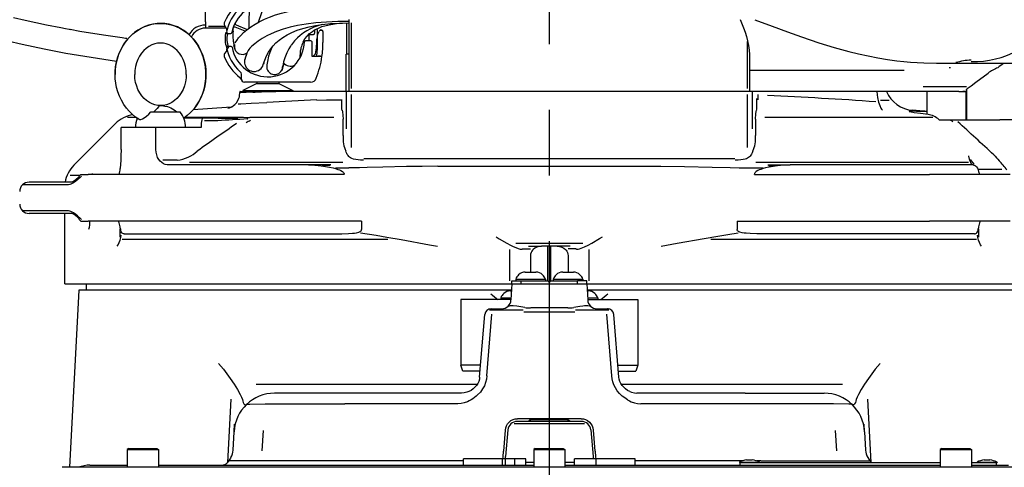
# Model space of a CAD drawing. Header units: millimetres. Extents: x -289 to 305, y -210 to 210.
# Tile 6 of 79: x -236 to -213, y -73 to -63. Entities that reach past the tile are written whole.
import ezdxf

# ---------------------------------------------------------------- set-up
doc = ezdxf.new("R2010")
doc.units = ezdxf.units.MM
doc.linetypes.add('CENTER', pattern=[12, 7.5, -1.5, 1.5, -1.5])
doc.styles.get("Standard").update_dxf_attribs({"font": 'ROMANS', "bigfont": 'EXTFONT'})
doc.dimstyles.new('ISO-25', dxfattribs={"dimtxt": 2.5, "dimasz": 2.5, "dimexe": 1.25, "dimexo": 0.625, "dimtad": 1, "dimtxsty": 'Standard', "dimcen": 2.5, "dimadec": 0, "dimazin": 0, "dimtfac": 1, "dimtmove": 0, "dimatfit": 3, "dimfxl": 1, "dimarcsym": 0})

# ---------------------------------------------------------------- blocks, each defined once
blk = doc.blocks.new('DTL0021')
at = {"color": 7, "linetype": 'Continuous'}
for p, q in [((-110, 318.769684), (-110, 329.769684)), ((-110, 318.769684), (-110, 316.769684)), ((-64.75, 308.5), (-64.75, 318.447174)), ((-64, 296.5), (-64, 319.5)), ((-63.231323, 297.5), (-63.231323, 318.5)), ((-103.24707, 316.769684), (-110, 316.769684)), ((-103.655883, 317.320099), (-109, 317.320099)), ((-103.327392, 316.891968), (-103.811401, 317.522827)), ((-103.334472, 315.100006), (-101.857544, 315.100006)), ((-97.298706, 315.76532), (-100.503784, 317.092895)), ((-100.167846, 317.819672), (-96.5979, 316.340973)), ((-75.099975, 316.184418), (-75.099975, 315.200012)), ((-74.47351, 316.52536), (-74.300049, 316.200012)), ((-74.300049, 316.200012), (-74.300049, 313.700012)), ((-74.099975, 314.644501), (-73.607788, 315.700012)), ((-73.509277, 315.911316), (-73.607788, 315.700012)), ((-73.159668, 316.088898), (-72.796386, 316.088898)), ((-73.056152, 316.200012), (-72.900024, 316.200012)), ((-72.400024, 315.700012), (-72.400024, 312.200012)), ((-100.43164, 312.098724), (-99.751953, 313.16626)), ((-76.300049, 312.700012), (-78.010376, 312.700012)), ((-77.05188, 314.700012), (-75.599975, 314.700012)), ((-75.800049, 307.700012), (-75.800049, 312.200012)), ((-74.099975, 312.199951), (-74.337524, 312.199951)), ((-74.099975, 314.644501), (-74.300049, 314.215607)), ((-74.099975, 312.199951), (-74.099975, 314.644501)), ((63.231324, 312.539459), (63.231324, 297.5)), ((-103.824951, 308.651428), (-103.296753, 309.352264)), ((-101.777466, 310.899994), (-103.249878, 310.899994)), ((-100.696899, 310.701202), (-100.703857, 310.688019)), ((-88.872192, 310.466827), (-88.933227, 310.200745)), ((-79.681274, 308.999634), (-79.706787, 308.085968)), ((-97.360351, 306.781738), (-97.306884, 306.971039)), ((-72.721069, 307.700012), (-75.800049, 307.700012)), ((-74.752441, 308.509125), (-75.62622, 307.700012)), ((-73.917602, 307.881805), (-73.200317, 307.881805)), ((-65, 296.5), (-65, 308.5)), ((-64, 308.5), (-65, 308.5)), ((64, 308.304291), (64, 296.5)), ((134.898926, 305.5), (127.454163, 305.5)), ((144.127747, 305.5), (134.898926, 305.5)), ((169.349549, 305.5), (144.127747, 305.5)), ((113.494507, 303.201202), (64.023926, 303.201202)), ((128.313904, 304.114014), (127.895935, 304.097534)), ((-98.5, 300.5), (-98.5, 302.078277)), ((-76.394409, 299.5), (-97.5, 299.5)), ((-93.5, 299.5), (-93.5, 299.04361)), ((-86.5, 299.5), (-86.5, 299.04361)), ((-98.986816, 296.238678), (-94.80249, 296.389465)), ((-98.908935, 296.5), (-98.951904, 296.5)), ((-98.908935, 296.5), (-94.757812, 296.5)), ((-93.5, 299.04361), (-98, 296.799988)), ((-98, 296.799988), (-82.97937, 296.799988)), ((-98, 296.799988), (-98, 296.5)), ((-94.757812, 296.5), (-90.47229, 296.5)), ((-93.5, 299.04361), (-86.928466, 299.04361)), ((-90.47229, 296.5), (-87.495117, 296.5)), ((-89.490844, 296.475433), (-89.971801, 296.449188)), ((-74.44104, 296.5), (-87.495117, 296.5)), ((-86.928466, 299.04361), (-86.5, 299.04361)), ((-86.5, 299.04361), (-82, 296.799988)), ((-82.97937, 296.799988), (-82, 296.799988)), ((-82, 296.799988), (-82, 296.5)), ((-65.07666, 296.5), (-74.44104, 296.5)), ((-65.07666, 296.5), (-65, 296.5)), ((-65, 296.5), (-65, 284.57193)), ((65, 296.5), (-65, 296.5)), ((65, 284.57193), (65, 296.5)), ((112.361084, 296.5), (65, 296.5)), ((130.990479, 296.5), (112.361084, 296.5)), ((133.441712, 297.985443), (119.621399, 297.985443)), ((120.693421, 296.5), (120.693421, 289.184723)), ((133.189331, 296.516022), (133.189331, 287.5)), ((133.421387, 297.044342), (133.421387, 287.5)), ((-66.419311, 293.956085), (-66.419311, 290.702362)), ((-63.37854, 295.5), (-63.37854, 278.621063)), ((63.37854, 278.621063), (63.37854, 295.5)), ((66.419373, 290.702392), (66.419373, 294.222229)), ((66.8349, 293.833527), (66.825013, 295.5)), ((105.93573, 293.702759), (108.695801, 293.702759)), ((-127.450561, 290), (-118.110717, 290)), ((-118.110717, 290), (-118.05896, 289.934692)), ((-134.941162, 288.274933), (-132.207519, 288.274933)), ((-111.013794, 288), (-116.90039, 288)), ((-98.919799, 288.1474), (-116.68396, 288.1474)), ((-105.943359, 288), (-111.014038, 288)), ((-106.056274, 287.156677), (-110.242675, 287.156677)), ((-105.943359, 288), (-99.626953, 288)), ((-96.559082, 287.736267), (-96.392944, 287.747162)), ((-95.830322, 288.274933), (-68.947754, 288.274933)), ((-65.955078, 282.430267), (-65.936279, 287.643982)), ((65.93628, 287.643982), (65.955017, 282.430267)), ((68.942932, 288.274933), (122.681092, 288.274933)), ((124.703675, 287.5), (126.884888, 287.5)), ((126.884888, 287.5), (129.723084, 287.5)), ((129.723084, 287.5), (134.230713, 287.5)), ((134.230713, 287.5), (144.106018, 287.5)), ((148.63916, 287.5), (144.106018, 287.5)), ((-138.759765, 286.240234), (-152.071045, 272.928924)), ((-125.837768, 285), (-136.97644, 285)), ((-136.97644, 277.995544), (-136.97644, 285)), ((-125.837768, 278), (-125.837768, 285)), ((-111.388061, 285), (-125.837768, 285)), ((-118.97705, 274.499817), (-123.66455, 274.499817)), ((59.322083, 274.928924), (-59.322143, 274.928924)), ((134.614197, 274.723389), (135.727722, 273.240906)), ((-77.038208, 273), (-121.694702, 273)), ((-66.0802, 273.807403), (-115.08789, 273.807403)), ((-69.836548, 273), (-77.038208, 273)), ((-70.074341, 272.870666), (-72.630371, 272.870666)), ((-35.67395, 272.598816), (35.673951, 272.598816)), ((134.085694, 273.807403), (66.081971, 273.807403)), ((69.836548, 273), (77.038208, 273)), ((70.07428, 272.870666), (72.630371, 272.870666)), ((135.603089, 273), (77.038208, 273)), ((135.430481, 273.129974), (135.509034, 273)), ((136.66211, 272.449249), (136.631409, 272.450684)), ((137.078797, 271.714142), (144.765381, 271.714142)), ((-153.284912, 269.703827), (-150.071777, 269.703827)), ((-149.886718, 270), (-149.575439, 270)), ((-149.575439, 270), (-147.447387, 270)), ((-127.279174, 270), (-147.447387, 270)), ((-121.562988, 270), (-127.279174, 270)), ((-65.582763, 270), (-121.562988, 270)), ((-65.582763, 270), (-65.582763, 270.045288)), ((65.582764, 270), (65.582764, 270.045288)), ((65.582764, 270), (121.562989, 270)), ((127.279236, 270), (121.562989, 270)), ((147.447388, 270), (127.279236, 270)), ((137.364319, 270.667755), (137.401062, 270.667755)), ((-154.582763, 266.656677), (-168.480591, 266.656677)), ((-166.271606, 267.5), (-166.392822, 267.5)), ((-152.720459, 267.5), (-166.271606, 267.5)), ((-154.582763, 258.343323), (-168.480591, 258.343323)), ((-166.271606, 257.5), (-166.392822, 257.5)), ((-152.720459, 257.5), (-166.271606, 257.5)), ((-155, 235), (-155, 257.5)), ((-149.886718, 255), (-149.575439, 255)), ((-149.575439, 255), (-147.447387, 255)), ((-127.279174, 255), (-147.447387, 255)), ((-137.32727, 252.5), (-137.32727, 249.944931)), ((-121.562988, 255), (-127.279174, 255)), ((-60.072509, 255), (-121.562988, 255)), ((-60.072509, 255), (-60.072509, 252.335342)), ((60.07251, 255), (121.562989, 255)), ((60.07251, 255), (60.07251, 252.335312)), ((127.279236, 255), (121.562989, 255)), ((147.447388, 255), (127.279236, 255)), ((137.327271, 249.944931), (137.327271, 252.5)), ((-51.604614, 249.213715), (-136.58435, 249.213715)), ((-135.978271, 251), (-66.342285, 251)), ((136.584351, 249.213715), (51.604554, 249.213715)), ((135.978272, 251), (66.342347, 251)), ((-12.638183, 236), (-12.638183, 246.015152)), ((10.716797, 247.914032), (-10.716797, 247.914032)), ((-8.483032, 246.156677), (-6.017456, 246.156677)), ((-6.615234, 247), (-2.50476, 247)), ((-0.5, 247), (-2.50476, 247)), ((0.5, 247), (-0.5, 247)), ((-0.5, 236.00003), (-0.5, 247)), ((2.504761, 247), (0.5, 247)), ((0.5, 236.00003), (0.5, 247)), ((6.615235, 247), (2.504761, 247)), ((8.482972, 246.156677), (6.017456, 246.156677)), ((12.638184, 246.015152), (12.638184, 236)), ((-6.021362, 244), (-6.021362, 238.75003)), ((6.021363, 244), (6.021363, 238.75003)), ((-10.75, 236.5), (-1.831482, 236.5)), ((-10.75, 236.5), (-10.75, 236)), ((-7.723755, 238.75), (-7.732055, 238.75)), ((-7.723755, 238.75), (-6.874267, 238.75)), ((-6.874267, 238.75), (-6.865966, 238.749985)), ((-6.865966, 238.75), (-6.874267, 238.75)), ((-6.865966, 238.75), (-6.849487, 238.75)), ((-6.849487, 238.75), (-5.150512, 238.75)), ((-5.150512, 238.75), (-5.133972, 238.749985)), ((-5.133972, 238.75), (-5.125671, 238.75)), ((-5.125671, 238.75), (-5.133972, 238.749985)), ((-5.125671, 238.75), (-4.487182, 238.75)), ((-4.487182, 238.75), (-4.276245, 238.75)), ((-4.276245, 238.75), (-4.267944, 238.75)), ((-1.831482, 236.5), (-1.25, 236.5)), ((-1.25, 236.5), (-1.25, 236)), ((1.25, 236.5), (10.168518, 236.5)), ((1.25, 236.5), (1.25, 236)), ((4.276245, 238.75), (4.267945, 238.75)), ((4.276245, 238.75), (5.125672, 238.75)), ((5.125672, 238.75), (5.133972, 238.749985)), ((5.133972, 238.75), (5.125672, 238.75)), ((5.133972, 238.75), (5.150513, 238.75)), ((5.150513, 238.75), (6.849488, 238.75)), ((6.849488, 238.75), (6.866028, 238.749985)), ((6.866028, 238.75), (6.874329, 238.75)), ((6.874329, 238.75), (6.866028, 238.749985)), ((6.874329, 238.75), (7.512818, 238.75)), ((7.512818, 238.75), (7.723755, 238.75)), ((7.723755, 238.75), (7.732056, 238.75)), ((10.168518, 236.5), (10.75, 236.5)), ((10.75, 236.5), (10.75, 236)), ((-155, 235), (-16.982788, 235)), ((-148, 233), (-148, 235)), ((-16.982788, 235), (-12, 235)), ((-12, 235), (-12.270263, 229.842987)), ((-12, 235), (-12, 236)), ((-12, 236), (-9, 236)), ((-12, 235), (12, 235)), ((-9, 236), (-0.400024, 236)), ((-9, 235), (-9, 236)), ((-0.400024, 236), (-0.400024, 235.699997)), ((-0.400024, 235.699997), (0.400025, 235.699997)), ((0.400025, 236), (0.400025, 235.699997)), ((0.400025, 236), (9, 236)), ((12, 236), (9, 236)), ((9, 235), (9, 236)), ((12, 235), (12, 236)), ((12, 235), (12.270264, 229.842987)), ((12, 235), (16.982788, 235)), ((16.982788, 235), (74.310974, 235)), ((74.310974, 235), (155, 235)), ((-150.470337, 233), (-153.441772, 176.300217)), ((-12.104858, 233), (-150.470337, 233)), ((-12.262085, 230), (-28.327392, 230)), ((-28.327392, 230), (-28.327392, 209)), ((-15.530883, 230.5), (-14.234863, 230.5)), ((-15.530883, 230.5), (-15.530883, 230)), ((-14.234863, 230.5), (-12.23584, 230.5)), ((-12.50476, 232.75), (-12.463989, 232.75)), ((-12.46997, 232.75), (-12.475097, 232.749985)), ((-12.463989, 232.75), (-12.11792, 232.75)), ((72.139283, 233), (12.104798, 233)), ((12.11792, 232.75), (12.464051, 232.75)), ((12.23584, 230.5), (15.530884, 230.5)), ((12.262024, 230), (28.327454, 230)), ((12.464051, 232.75), (12.475098, 232.749985)), ((12.469971, 232.75), (12.464051, 232.75)), ((12.475098, 232.749985), (12.469971, 232.75)), ((12.469971, 232.75), (12.504761, 232.75)), ((15.530884, 230.5), (15.530884, 230)), ((28.327454, 230), (28.327454, 209)), ((150.470276, 233), (72.139283, 233)), ((-18.816894, 227), (-18.640136, 227)), ((-18.635498, 227), (-14.738647, 227)), ((-12.819336, 227.860153), (-13.104126, 227.860153)), ((13.104187, 227.860153), (12.819275, 227.860153)), ((14.738709, 227), (18.635498, 227)), ((18.816895, 227), (18.640137, 227)), ((-22.280029, 205.124176), (-20.628784, 225.164444)), ((-20.001587, 205.551926), (-18.350708, 225.23587)), ((8.179871, 225.895935), (-8.179931, 225.895935)), ((20.001526, 205.551926), (18.350708, 225.23587)), ((22.279969, 205.124176), (20.628784, 225.164444)), ((-21.960937, 209), (-28.327392, 209)), ((-27.70935, 207), (-28.327392, 209)), ((21.960938, 209), (28.327454, 209)), ((28.327454, 209), (27.709412, 207)), ((-22.12561, 207), (-27.70935, 207)), ((22.125611, 207), (27.709412, 207)), ((-23.107666, 202.782532), (-93.807739, 202.782532)), ((93.80774, 202.782532), (23.107666, 202.782532)), ((-62.636474, 200), (-87.863159, 200)), ((-28.040283, 200), (-62.636474, 200)), ((62.636536, 200), (28.040222, 200)), ((62.636536, 200), (87.863221, 200)), ((-101.915039, 198.083603), (-102.965576, 177.847397)), ((-29.291259, 196.621475), (-65.421386, 196.621475)), ((65.421448, 196.621475), (29.29126, 196.621475)), ((102.965576, 177.847519), (101.915039, 198.083603)), ((-100.845215, 187.68367), (-100.720825, 190.057419)), ((11.277771, 190.248703), (-11.277832, 190.248703)), ((10.250977, 191), (-10.250976, 191)), ((10.153687, 191.825027), (-10.153686, 191.825027)), ((-5.71875, 191.699997), (-6.584716, 191.199997)), ((-6.584716, 191.199997), (-3.156921, 191.199997)), ((-6.578491, 191), (-6.584716, 191.199997)), ((-5.71875, 191.699997), (-2.741699, 191.699997)), ((-3.156921, 191.199997), (6.584778, 191.199997)), ((-2.741699, 191.699997), (5.71875, 191.699997)), ((5.71875, 191.699997), (6.584778, 191.199997)), ((6.578492, 191), (6.584778, 191.199997)), ((100.845398, 187.680374), (100.720826, 190.057419)), ((-101.156738, 181.738327), (-100.845337, 187.680374)), ((-91.815185, 181.575058), (-91.456787, 188.120727)), ((-14.079834, 188.173508), (-14.663208, 181.476669)), ((-13.239624, 188.261475), (-13.985229, 179.738525)), ((13.239563, 188.261475), (13.98523, 179.738525)), ((14.663147, 181.476669), (14.079834, 188.173508)), ((91.456787, 188.120727), (91.815186, 181.575058)), ((100.845398, 187.680374), (101.1568, 181.738327)), ((-134.480346, 182.300003), (-135, 182)), ((-135, 182), (-132.397094, 182)), ((-135, 182), (-135, 176.300003)), ((-134.480346, 182.300003), (-132.147949, 182.300003)), ((-132.397094, 182), (-125, 182)), ((-132.147949, 182.300003), (-125.519653, 182.300003)), ((-125.519653, 182.300003), (-125, 182)), ((-125, 182), (-125, 176.300003)), ((-4.480407, 182.300003), (-5, 182)), ((-5, 182), (-2.397155, 182)), ((-5, 182), (-5, 176.300003)), ((-4.480407, 182.300003), (-2.14801, 182.300003)), ((-2.397155, 182), (5, 182)), ((-2.14801, 182.300003), (4.480408, 182.300003)), ((4.480408, 182.300003), (5, 182)), ((5, 182), (5, 176.300003)), ((125.519593, 182.300003), (125, 182)), ((125, 182), (127.602906, 182)), ((125, 182), (125, 176.300003)), ((125.519593, 182.300003), (127.85199, 182.300003)), ((127.602906, 182), (135, 182)), ((127.85199, 182.300003), (134.480347, 182.300003)), ((134.480347, 182.300003), (135, 182)), ((135, 182), (135, 176.300003)), ((-146.915527, 177), (-135, 177)), ((-125, 177), (-5, 177)), ((-27.5, 178.350479), (-67.641113, 178.350479)), ((-15, 179), (-27.5, 179)), ((-27.5, 177), (-27.5, 179)), ((-15, 177), (-15, 179)), ((-14, 179), (-15, 179)), ((-11, 179), (-14, 179)), ((-14, 177), (-14, 179)), ((-7.5, 179), (-11, 179)), ((-11, 177), (-11, 179)), ((-7.5, 177), (-7.5, 179)), ((-5, 177.825027), (-7.5, 177.825027)), ((8, 177.825027), (5, 177.825027)), ((5, 177), (125, 177)), ((15, 179), (8, 179)), ((8, 177), (8, 179)), ((27.5, 179), (15, 179)), ((15, 177), (15, 179)), ((27.5, 177), (27.5, 179)), ((61.737061, 178.350479), (27.5, 178.350479)), ((60.799988, 177.983063), (62.465821, 177.983063)), ((60.799988, 177.983063), (60.799988, 177.800003)), ((60.799988, 177.800003), (61.000061, 177.800003)), ((61, 177), (61, 177.800003)), ((61, 177.800003), (125, 177.800003)), ((62.465821, 177.983063), (67.200013, 177.983063)), ((63.099976, 178.645798), (63.568543, 178.645798)), ((63.568543, 178.645798), (64.900025, 178.645798)), ((67.641114, 178.350479), (66.262879, 178.350479)), ((67.200013, 177.983063), (67.200013, 177.800003)), ((135, 177.800003), (143, 177.800003)), ((135, 177), (146.915467, 177)), ((136.799988, 177.983063), (138.465821, 177.983063)), ((136.799988, 177.983063), (136.799988, 177.800003)), ((138.465821, 177.983063), (143.200013, 177.983063)), ((139.099976, 178.645798), (139.568482, 178.645798)), ((139.568482, 178.645798), (140.900025, 178.645798)), ((143, 177), (143, 177.800003)), ((143, 177.800003), (143.200013, 177.800003)), ((143.200013, 177.983063), (143.200013, 177.800003)), ((155.861084, 176.300003), (-155.861084, 176.300003))]:
    blk.add_line(p, q, dxfattribs=at)
for points in [[(-91.180298, 324.650024), (-91.262695, 324.350189), (-92.088623, 321.63385), (-93.143188, 318.596558)], [(-99.744873, 313.163635), (-99.583618, 313.39035), (-99.393554, 313.631317), (-98.693481, 314.433746), (-97.788086, 315.330017), (-96.700683, 316.259705), (-95.461425, 317.176483), (-94.030639, 318.091431), (-92.813476, 318.773621), (-91.126953, 319.60025), (-89.453735, 320.307403), (-87.555175, 320.996429), (-85.658813, 321.582977), (-83.545288, 322.134796), (-81.223388, 322.634979), (-78.702392, 323.070465), (-75.997802, 323.431091), (-73.137695, 323.709595), (-70.158447, 323.903412), (-67.098388, 324.014801), (-64, 324.049988)], [(-109.817383, 302), (-109.835449, 302.813019), (-109.979614, 304.431549), (-110.266845, 306.027832), (-110.695556, 307.587097), (-111.234497, 309.028717), (-111.838257, 310.300354), (-112.648559, 311.675018), (-113.58374, 312.956726), (-114.505981, 313.998291), (-115.513916, 314.947143), (-116.628662, 315.813751), (-117.859863, 316.587524), (-118.974975, 317.146118), (-120.31372, 317.659485), (-121.619751, 318.009766), (-122.953003, 318.224213), (-124.099121, 318.297485), (-125.380737, 318.259582), (-126.773925, 318.0737), (-128.151855, 317.736359), (-129.365234, 317.304901), (-130.484863, 316.785126), (-131.652221, 316.104462), (-132.709472, 315.3479), (-133.723999, 314.473236), (-134.789306, 313.360779), (-135.610351, 312.328339), (-136.483764, 310.998566), (-137.187744, 309.671539), (-137.749389, 308.348022), (-138.247558, 306.813019), (-138.605835, 305.233429), (-138.821777, 303.624145), (-138.893921, 302)], [(-138.893921, 302), (-138.875854, 302.813019), (-138.731689, 304.431549), (-138.444458, 306.027832), (-138.015747, 307.587097), (-137.476806, 309.028717), (-136.873047, 310.300354), (-136.062744, 311.675018), (-135.127563, 312.956726), (-134.205322, 313.998291), (-133.197387, 314.947143), (-132.082641, 315.813751), (-130.851318, 316.587524), (-129.736328, 317.146118), (-128.397583, 317.659485), (-127.091552, 318.009766), (-125.7583, 318.224213), (-124.612182, 318.297485), (-123.330566, 318.259582), (-121.937378, 318.0737), (-120.559448, 317.736359), (-119.346069, 317.304901), (-118.22644, 316.785126), (-117.059082, 316.104462), (-116.001831, 315.3479), (-114.987304, 314.473236), (-113.921875, 313.360779), (-113.100952, 312.328339), (-112.227539, 310.998566), (-111.523559, 309.671539), (-110.961914, 308.348022), (-110.463623, 306.813019), (-110.105468, 305.233429), (-109.889526, 303.624145), (-109.817383, 302)], [(-64, 318.950012), (-67.68103, 318.897766), (-71.260132, 318.732361), (-74.660766, 318.447296), (-77.813598, 318.046966), (-80.500488, 317.579559), (-82.903686, 317.041565), (-85.146484, 316.414764), (-87.288208, 315.677002), (-88.997436, 314.966064), (-90.402221, 314.27948), (-91.887451, 313.424591), (-93.15039, 312.558411)], [(-91.48584, 305.138367), (-91.03894, 306.541199), (-90.466797, 307.891663), (-89.824829, 309.077789), (-89.102173, 310.161804), (-88.290039, 311.169281), (-87.426025, 312.068512), (-86.402588, 312.96521), (-85.241089, 313.81784), (-83.828125, 314.677368), (-82.379272, 315.403473), (-80.6958, 316.094299), (-78.852905, 316.70224), (-76.849243, 317.223083), (-74.828369, 317.628998), (-72.648925, 317.956543), (-70.013549, 318.226959), (-67.057251, 318.39624), (-64, 318.450012)], [(-74.894775, 316.301636), (-73.868652, 316.811432), (-72.741821, 317.252533), (-71.40686, 317.652435), (-69.856933, 317.988586), (-68.046631, 318.247101), (-66.106567, 318.399261), (-64, 318.450012)], [(61.020569, 319.5), (62.079468, 316.900207), (62.595398, 315.463501), (63.03772, 314.070801), (63.413025, 312.678772), (63.723389, 311.209045), (63.926453, 309.748535), (64, 308.304291)], [(65.717774, 319.465027), (71.287903, 317.434631), (76.163758, 315.649048), (80.705872, 314.019043), (86.244629, 312.130768), (91.091858, 310.615936), (93.474182, 309.931), (95.829895, 309.297272), (98.90857, 308.53894), (101.941407, 307.873291), (105.066773, 307.274719), (108.144715, 306.773071), (111.174561, 306.364471), (113.335694, 306.12439), (115.47168, 305.928772), (117.616272, 305.773865), (119.73407, 305.66159), (123.853516, 305.559845), (127.857788, 305.612518)], [(134.897583, 306.079559), (136.999146, 306.116608), (138.914856, 306.266052), (140.820679, 306.530517), (142.708069, 306.915741), (144.566651, 307.428772), (145.964844, 307.914062), (147.331665, 308.483826), (148.65857, 309.142853), (149.873535, 309.857025), (151.031494, 310.661041), (152.11792, 311.558502), (153.115418, 312.55191), (153.804261, 313.374817), (154.419617, 314.253448), (154.950196, 315.185028), (155.413575, 316.242187), (155.750733, 317.344849), (155.950257, 318.479797)], [(-101.00122, 312.352661), (-101.130737, 314.347412), (-101.170654, 315.633758)], [(-72.654785, 317.95578), (-74.044067, 317.538544), (-75.305175, 317.067993), (-76.379394, 316.585968), (-77.553344, 315.95755), (-78.660278, 315.247833), (-79.689941, 314.462128), (-80.537597, 313.703461), (-81.508911, 312.676941), (-82.461914, 311.45462)], [(-78.790527, 312.268066), (-78.728882, 312.376617), (-78.632324, 312.565399), (-78.182617, 313.32489), (-77.484619, 314.239654), (-76.666137, 315.06015), (-75.780517, 315.751251), (-75.163452, 316.146973), (-74.884521, 316.315857)], [(-116.117431, 302), (-116.181762, 303.242065), (-116.373291, 304.463043), (-116.687744, 305.642242), (-117.121582, 306.768005), (-117.654785, 307.799408), (-118.28601, 308.74408), (-119.029663, 309.613495), (-119.77832, 310.301453), (-120.611206, 310.897766), (-121.538452, 311.391266), (-122.512451, 311.743835), (-123.436279, 311.936859), (-124.355591, 312), (-125.274902, 311.936859), (-126.198852, 311.743835), (-127.172851, 311.391266), (-128.100097, 310.897766), (-128.932861, 310.301453), (-129.68164, 309.613495), (-130.425171, 308.74408), (-131.056518, 307.799408), (-131.589721, 306.768005), (-132.023437, 305.642242), (-132.33789, 304.463043), (-132.529541, 303.242065), (-132.593872, 302)], [(-93.15039, 312.558411), (-94.241455, 311.709076), (-95.105835, 310.971222), (-95.765014, 310.335907), (-96.088379, 309.977356), (-96.320068, 309.674927), (-96.45459, 309.438934)], [(-100.327148, 309.577148), (-100.388794, 309.677154), (-100.637329, 310.223907), (-100.816772, 310.936493), (-100.852905, 311.151184)], [(-88.756958, 310.612976), (-89.202881, 309.52121), (-89.779419, 307.787262), (-90.182373, 306.133148), (-90.365356, 305.006164)], [(-82.478393, 311.4664), (-82.57373, 311.293671), (-82.682251, 311.133362), (-82.793945, 310.963806), (-83.300903, 310.130371), (-83.965942, 308.832886), (-84.574096, 307.329742), (-84.989013, 305.972046), (-85.25, 304.756073), (-85.293579, 304.463837), (-85.304809, 304.39624)], [(-85.342407, 303.847412), (-85.227295, 304.181091), (-84.846679, 305.481232)], [(-90.398803, 304.648773), (-90.38916, 304.174866), (-90.301269, 303.743225), (-90.141723, 303.335968), (-89.917724, 302.965729), (-89.638794, 302.643066), (-89.316284, 302.375732), (-88.96228, 302.16864), (-88.588989, 302.023773), (-88.208252, 301.940582), (-87.830566, 301.916229), (-87.46521, 301.946228), (-87.119629, 302.024719), (-86.799438, 302.145203), (-86.509033, 302.300842), (-86.250732, 302.484711), (-85.834472, 302.911652), (-85.548706, 303.380066), (-85.380127, 303.854706), (-85.345825, 304.03537), (-85.301391, 304.401886)], [(-85.358276, 303.825897), (-85.364746, 303.799316), (-85.484741, 303.502136), (-85.613159, 303.252472)], [(133.421387, 297.044342), (133.432373, 297.108673), (133.518921, 297.258942), (133.687134, 297.439117), (134.236267, 297.889587), (134.875794, 298.358459), (136.455628, 299.49057), (140.325684, 302.390259)], [(-131.261474, 287.650726), (-132.31372, 288.351929), (-133.476318, 289.298187), (-134.368652, 290.172851), (-135.270874, 291.223083), (-136.081665, 292.353882), (-136.881714, 293.716003), (-137.476562, 294.970642), (-138.012573, 296.403015), (-138.396728, 297.767334), (-138.672485, 299.161529), (-138.838379, 300.575745), (-138.893921, 302)], [(-124.355591, 292), (-125.161255, 292.048462), (-126.145385, 292.241333), (-127.018921, 292.542267), (-127.876709, 292.968079), (-128.793579, 293.587433), (-129.585327, 294.288635), (-130.341552, 295.146698), (-131.010498, 296.123352), (-131.564209, 297.17572), (-131.971435, 298.201294), (-132.314331, 299.427734), (-132.523559, 300.701813), (-132.593872, 302)], [(-116.117431, 302), (-116.169067, 300.886322), (-116.358642, 299.607391), (-116.682983, 298.372681), (-117.147094, 297.17572), (-117.700683, 296.123352), (-118.369751, 295.146698), (-119.125976, 294.288635), (-119.917724, 293.587433), (-120.70581, 293.044128), (-121.538452, 292.608765), (-122.429809, 292.279968), (-123.435302, 292.063293), (-124.355591, 292)], [(-109.817383, 302), (-109.837402, 301.14389), (-109.959472, 299.723053), (-110.192016, 298.318115), (-110.533691, 296.939361), (-110.982788, 295.59668), (-111.626098, 294.116302), (-112.193359, 293.059631), (-112.948608, 291.884125), (-113.798217, 290.783752), (-114.737182, 289.76828), (-115.819946, 288.797363), (-116.931152, 287.979523)], [(-113.895996, 290.66922), (-113.536377, 291.102051), (-112.703857, 292.241363), (-111.927246, 293.533417), (-111.298217, 294.823547), (-110.724487, 296.32431), (-110.329223, 297.706757), (-110.04541, 299.120392), (-109.874511, 300.554962), (-109.817383, 302)], [(-98.990356, 296.239838), (-99.014282, 296.242218), (-99.028564, 296.245178), (-99.032226, 296.247436), (-99.032959, 296.249206), (-99.032226, 296.250214), (-99.030883, 296.25116), (-99.027466, 296.252869), (-98.985229, 296.263)], [(104.730591, 296.5), (104.829468, 295.479675), (104.973328, 294.540039), (105.290711, 293.145538), (105.660401, 292.020355), (106.037354, 291.189026), (106.214661, 290.891296), (106.535645, 290.535492)], [(-102.859253, 291.150726), (-102.296997, 291.306091), (-101.556396, 291.639831), (-100.978637, 292.015961), (-100.560913, 292.369202), (-100.098144, 292.871033), (-99.616943, 293.590515), (-99.265503, 294.388061), (-99.136963, 294.833038), (-99.050171, 295.288238), (-99, 295.97583)], [(-99.503662, 292.564636), (-98.682739, 292.580627), (-95.348633, 292.725555), (-90.377197, 293.031799)], [(-66.701904, 293.675598), (-66.703613, 293.679047), (-66.711914, 293.685638), (-66.726074, 293.691803), (-66.77124, 293.703064), (-67.136474, 293.735321), (-68.564453, 293.753998), (-71.23938, 293.70816), (-74.411255, 293.603149)], [(-131.261474, 287.650726), (-131.051269, 287.577789), (-130.848999, 287.570129), (-130.619751, 287.604095), (-130.104492, 287.784119), (-129.550415, 288.0867), (-128.800537, 288.632446), (-128.087524, 289.286377), (-127.450561, 290)], [(-124.355591, 292), (-124.559692, 291.948456), (-124.75061, 291.822296), (-124.950805, 291.640076), (-125.446289, 291.108215), (-126.493652, 290)], [(-124.355591, 292), (-123.808593, 291.979492), (-122.978149, 291.869781), (-122.154907, 291.666748), (-121.608032, 291.478912), (-121.070312, 291.251648), (-120.037109, 290.687591), (-119.094726, 290)], [(-66.422119, 290.697174), (-66.40332, 290.690857), (-66.366333, 290.661407), (-66.292114, 290.527557), (-66.155517, 289.96286), (-66.034912, 288.992401), (-65.934204, 287.651642)], [(65.934265, 287.651642), (66.070679, 289.338562), (66.189942, 290.150543), (66.288391, 290.518005), (66.340515, 290.626739), (66.394471, 290.685944), (66.422058, 290.697174)], [(120.693482, 289.978729), (117.396607, 290.15564), (115.919922, 290.192291), (115.333863, 290.176697), (115.160279, 290.156586), (115.090943, 290.138306), (115.07074, 290.127655), (115.060547, 290.115936), (115.059265, 290.10968)], [(121.135926, 289.130035), (118.769593, 289.432983), (116.725525, 289.728271), (115.729615, 289.902527), (115.215515, 290.024994), (115.106324, 290.066772), (115.075989, 290.085144), (115.061097, 290.101898), (115.059265, 290.10968)], [(-111.014038, 288), (-111.018676, 287.999206), (-111.02832, 287.992737), (-111.042724, 287.973694), (-111.074951, 287.901184), (-111.186767, 287.444122), (-111.331787, 286.335144), (-111.388061, 285)], [(-95.899902, 288.058777), (-96.7229, 288.127197), (-97.784424, 288.162903), (-98.92041, 288.146576)], [(-136.97644, 277.995544), (-137.018188, 275.88736), (-137.083252, 274.518402), (-137.261596, 271.876953)], [(-121.694702, 273), (-122.267578, 273.044403), (-122.830078, 273.178986), (-123.374511, 273.405762), (-123.926025, 273.751678), (-124.43518, 274.20578), (-124.888061, 274.766083), (-125.269287, 275.426208), (-125.578125, 276.221802), (-125.771728, 277.090851), (-125.837768, 278)], [(-59.478882, 274.547943), (-60.348877, 274.566681), (-61.156738, 274.623871), (-61.91394, 274.726593), (-62.589111, 274.879303), (-63.197754, 275.0961), (-63.544555, 275.271789), (-63.859863, 275.480835), (-64.139892, 275.722839), (-64.387939, 276.001343), (-64.605346, 276.319031), (-64.792236, 276.674621), (-64.950195, 277.067139), (-65.081421, 277.494415)], [(65.081421, 277.494415), (64.866883, 276.847107), (64.6922, 276.472565), (64.487122, 276.136017), (64.255677, 275.843872), (63.993409, 275.588379), (63.697022, 275.365906), (63.369751, 275.177246), (63.012696, 275.019714), (62.627564, 274.89035), (61.967041, 274.736175), (61.24939, 274.633514), (60.387879, 274.56842), (59.478821, 274.547943)], [(134.693543, 274.037842), (134.524659, 274.441467), (134.383545, 274.880646), (134.180298, 275.855652), (134.164856, 275.966003)], [(135.200806, 273.00003), (135.054077, 273.289337), (134.834351, 273.774353), (134.695984, 274.037506)], [(-77.038208, 273), (-75.016357, 272.936615), (-72.989013, 272.753326), (-71.631225, 272.56369), (-70.276733, 272.315185)], [(-70.276733, 272.315185), (-69.131469, 272.051849), (-68.385864, 271.847351), (-67.645141, 271.607117), (-67.152588, 271.417541), (-66.669067, 271.195099), (-66.189209, 270.911224), (-65.843628, 270.617157), (-65.692871, 270.418274), (-65.634033, 270.300445), (-65.582763, 270.045288)], [(-60.759643, 272.111908), (-63.004516, 272.094025), (-64.137573, 272.112183)], [(-35.684692, 272.600464), (-40.705566, 272.567444), (-45.723022, 272.475769), (-53.242431, 272.276794), (-58.243652, 272.151825), (-60.760132, 272.106476)], [(35.684754, 272.600464), (43.215271, 272.527923), (52.111451, 272.308166), (57.87732, 272.159729), (60.760132, 272.106476)], [(60.759644, 272.111908), (63.004944, 272.093994), (64.137574, 272.112152)], [(70.276734, 272.315185), (69.131409, 272.051849), (68.385865, 271.847351), (67.645142, 271.607117), (67.152588, 271.417541), (66.669068, 271.195099), (66.189209, 270.911224), (65.843628, 270.617157), (65.692871, 270.418274), (65.634095, 270.300445), (65.582764, 270.045288)], [(77.038208, 273), (75.016358, 272.936615), (72.989014, 272.753326), (71.631287, 272.56369), (70.276734, 272.315185)], [(135.603089, 273), (135.809815, 272.978699), (136.011048, 272.916595), (136.355347, 272.708618), (136.664429, 272.391724), (136.930298, 271.979767), (137.141236, 271.494415), (137.293701, 270.9375)], [(-149.593872, 269.419281), (-149.946533, 269.122742), (-150.946533, 268.265228), (-151.452392, 267.856018), (-152.224121, 267.307495), (-152.61206, 267.07904), (-153.005005, 266.887298), (-153.402221, 266.739929), (-153.801513, 266.644714), (-154.200073, 266.609222), (-154.594482, 266.640259)], [(-150.62622, 269.020477), (-151.335083, 268.339874), (-151.908325, 267.887085), (-152.390258, 267.604065), (-152.670898, 267.506012), (-152.720459, 267.5)], [(-149.593872, 255.580704), (-149.946533, 255.877273), (-150.946533, 256.734772), (-151.452392, 257.143982), (-152.224121, 257.692505), (-152.61206, 257.92099), (-153.005127, 258.112701), (-153.402221, 258.260071), (-153.801513, 258.355316), (-154.200073, 258.390777), (-154.594482, 258.359741)], [(-150.626098, 255.979401), (-150.811523, 256.167786), (-151.529541, 256.825195), (-152.016357, 257.185486), (-152.429687, 257.413696), (-152.67102, 257.493988), (-152.720459, 257.5)], [(-135.978271, 251), (-136.209961, 251.021347), (-136.439331, 251.092377), (-136.603149, 251.184006), (-136.757934, 251.315582), (-136.988403, 251.65126), (-137.142456, 252.106125)], [(-66.342285, 251), (-64.269043, 251.048965), (-62.947754, 251.149826), (-62.287231, 251.233276), (-61.627807, 251.352158), (-60.976318, 251.530197), (-60.508056, 251.738617), (-60.352539, 251.843292), (-60.214233, 251.974075), (-60.097412, 252.177277), (-60.072509, 252.335342)], [(66.342347, 251), (64.268921, 251.048965), (62.947632, 251.149811), (62.287171, 251.233276), (61.627808, 251.352142), (60.976258, 251.530182), (60.508057, 251.738602), (60.352539, 251.843277), (60.214173, 251.974045), (60.097351, 252.177261), (60.07251, 252.335312)], [(135.978272, 251), (136.210022, 251.021347), (136.439331, 251.092377), (136.60315, 251.184006), (136.757935, 251.315582), (136.988343, 251.65126), (137.142456, 252.106125)], [(-138.235351, 246.989044), (-137.945434, 247.491394), (-137.583618, 248.21962), (-137.294189, 248.942581), (-137.057983, 249.755539), (-136.93457, 250.536407)], [(-60.368164, 251.270111), (-55.366943, 250.51413), (-51.952148, 249.950867), (-47.408203, 249.156158), (-38.332153, 247.472626), (-35.780151, 246.98883)], [(-16.998047, 250.016388), (-16.005615, 249.422409), (-13.57727, 247.99379), (-12.388794, 247.340469), (-11.556518, 246.920395), (-10.744384, 246.557632), (-9.96582, 246.278274), (-9.272339, 246.121933), (-8.950073, 246.096085), (-8.649902, 246.112137)], [(8.649964, 246.112137), (8.930603, 246.09581), (9.230774, 246.116547), (9.704651, 246.206451), (10.204346, 246.354599), (11.273743, 246.787659), (12.408326, 247.350769), (13.607117, 248.010742), (16.055237, 249.452148), (16.998108, 250.016388)], [(35.780213, 246.988846), (40.882752, 247.953766), (49.526062, 249.53212), (53.854676, 250.268814), (57.107849, 250.787475), (60.368225, 251.27008)], [(138.235352, 246.989044), (137.945435, 247.491394), (137.583618, 248.21962), (137.29419, 248.942581), (137.057984, 249.755539), (136.93451, 250.536407)], [(-2.50476, 247), (-3.261963, 246.92894), (-3.992004, 246.71637), (-4.601623, 246.404983), (-5.140197, 245.982239), (-5.373413, 245.731216), (-5.577087, 245.455841), (-5.818237, 245.002014), (-5.969604, 244.511139), (-6.021362, 244)], [(2.504761, 247), (3.261963, 246.92894), (3.992005, 246.71637), (4.601624, 246.404983), (5.140198, 245.982239), (5.373413, 245.731216), (5.577088, 245.455841), (5.818238, 245.002014), (5.969605, 244.511139), (6.021363, 244)], [(-7.834716, 227.406311), (-9.145874, 227.626205), (-10.356323, 227.81665), (-11.593383, 227.945358), (-12.115966, 227.95137), (-12.491211, 227.920013), (-12.815551, 227.852554)], [(12.815552, 227.852554), (12.360901, 227.935409), (11.8125, 227.953171), (11.269165, 227.92308), (10.666809, 227.858307), (9.785828, 227.730972), (7.834778, 227.406311)], [(-8.363281, 226.512634), (-15.060791, 226.531387), (-19.081054, 226.525711)], [(19.081116, 226.525711), (17.978333, 226.530289), (8.363282, 226.512634)], [(-105.790893, 209.491287), (-104.259521, 207.657822), (-103.115844, 206.195084), (-102.054565, 204.752396), (-100.806884, 202.922867), (-99.730713, 201.180023), (-98.855468, 199.570053), (-98.467285, 198.749161), (-98.164673, 198.008179), (-97.989502, 197.480575), (-97.883667, 197.033951)], [(105.790894, 209.491287), (104.259522, 207.657822), (103.115845, 206.195084), (102.054566, 204.752396), (100.806946, 202.922867), (99.730713, 201.180023), (98.855469, 199.570053), (98.467224, 198.749161), (98.164673, 198.008179), (97.989502, 197.480575), (97.883606, 197.033951)], [(-22.280029, 205.124176), (-22.383056, 204.464462), (-22.587524, 203.797317), (-22.895141, 203.136841), (-23.303344, 202.500275), (-23.804809, 201.905914), (-24.386963, 201.371826), (-25.033447, 200.913422), (-25.724853, 200.542496)], [(-19.993286, 205.571335), (-20.102783, 204.506866), (-20.362182, 203.438263), (-20.773315, 202.381699), (-21.334961, 201.356247), (-22.061889, 200.358337), (-22.930908, 199.437881), (-23.414795, 199.013168), (-23.928833, 198.615585), (-24.470337, 198.247803), (-25.037597, 197.911682)], [(25.037598, 197.911682), (24.134522, 198.470062), (23.302185, 199.107284), (22.468994, 199.898178), (21.746155, 200.75914), (21.142334, 201.67421), (20.663269, 202.627579), (20.31189, 203.604095), (20.089051, 204.5896), (19.993225, 205.571335)], [(25.724854, 200.542496), (25.033448, 200.913422), (24.387024, 201.371826), (23.80481, 201.905914), (23.303406, 202.500275), (22.895203, 203.136841), (22.587586, 203.797317), (22.383057, 204.464462), (22.279969, 205.124176)], [(-25.724853, 200.542496), (-26.332885, 200.297943), (-27.208252, 200.071838), (-28.040283, 200)], [(25.724854, 200.542496), (26.332825, 200.297943), (27.208191, 200.071838), (28.040222, 200)], [(-97.88208, 197.052734), (-97.654785, 196.578888), (-97.53247, 196.42453), (-97.404907, 196.32486), (-97.282226, 196.280975), (-97.155395, 196.283401), (-97.00415, 196.343246), (-96.84851, 196.463303)], [(-96.839233, 196.466705), (-96.836914, 196.468353), (-96.828979, 196.471634), (-96.778076, 196.481323), (-96.587646, 196.497986), (-95.832153, 196.528793), (-90.905151, 196.598205), (-83.775512, 196.630875), (-65.441162, 196.621445)], [(-25.016601, 197.923004), (-25.593383, 197.578094), (-26.203003, 197.284759), (-27.202392, 196.934036), (-28.23999, 196.713638), (-29.295044, 196.621078)], [(25.016602, 197.923004), (25.593323, 197.578094), (26.203003, 197.284759), (27.202454, 196.934036), (28.239991, 196.713638), (29.295105, 196.621078)], [(96.839234, 196.466705), (96.836975, 196.468353), (96.82898, 196.471634), (96.778076, 196.481323), (96.587647, 196.497986), (95.832093, 196.528793), (90.905152, 196.598205), (83.775574, 196.630875), (65.441101, 196.621445)], [(97.88208, 197.052734), (97.654785, 196.578888), (97.532532, 196.42453), (97.404908, 196.32486), (97.282166, 196.280975), (97.155396, 196.283401), (97.004212, 196.343246), (96.848511, 196.463303)], [(-14.068359, 188.195206), (-13.952636, 188.914871), (-13.704223, 189.601944), (-13.331299, 190.231277), (-12.846557, 190.779571), (-12.265258, 191.227661), (-11.610473, 191.556793), (-10.90625, 191.755112), (-10.178711, 191.815781)], [(10.178711, 191.815781), (10.903443, 191.755615), (11.605103, 191.558884), (12.257935, 191.232269), (12.838074, 190.787491), (13.326172, 190.238312), (13.701783, 189.607193), (13.951844, 188.917663), (14.06836, 188.195206)], [(-101.826416, 179.488556), (-101.963501, 179.256302), (-102.505615, 178.426468), (-103.029297, 177.776916), (-103.498779, 177.333298), (-103.854614, 177.101166), (-104.276245, 177.000061)], [(-67.661865, 178.350449), (-93.806762, 178.353928), (-100.813354, 178.378616), (-102.4458, 178.396652)], [(67.661805, 178.350449), (93.806824, 178.353928), (100.813355, 178.378616), (102.44574, 178.396652)], [(101.826416, 179.488556), (102.517762, 178.41008), (103.008118, 177.80014)]]:
    blk.add_lwpolyline(points, dxfattribs=at)
at = {"color": 3, "linetype": 'Continuous'}
for points in [[(-171.408203, 320.175476), (-167.643921, 319.307038), (-160.825226, 317.852906), (-156.269043, 316.9599), (-154.750122, 316.675476), (-153.609436, 316.442597), (-153.22638, 316.357422)], [(-153.231507, 316.397675), (-150.196625, 315.861847), (-142.637055, 314.638581), (-138.132813, 313.986054), (-136.638245, 313.782441), (-135.518677, 313.608979), (-135.143555, 313.543305)], [(-173.186859, 312.683716), (-168.555084, 311.621155), (-161.579712, 310.150116), (-154.601532, 308.820526)]]:
    blk.add_lwpolyline(points, dxfattribs=at)
at = {"color": 7, "linetype": 'Continuous'}
for centre, radius, start, end in [((-90.099975, 313), 14.9, 116.863403, 158.335055), ((-90.099975, 313), 13.4, 90.000003, 170.98365), ((-90.099975, 313), 11.7, 90.000003, 168.463037), ((34.954407, 316.862396), 131.054195, 177.257643, 178.921149), ((-103.018066, 318.131592), 1, 158.335055, 217.500001), ((-99.97644, 318.281586), 0.5, 151.863655, 247.500002), ((-0.814575, 317.547913), 95.278355, 178.928307, 180.492875), ((-110, 311.769684), 6, 90.000003, 150.752466), ((-110, 311.769684), 5, 90.000003, 153.795206), ((-95.624878, 313.352264), 8.1, 167.357639, 200.374518), ((-103.235717, 315.059418), 0.3, 347.357637, 167.357639), ((-104.120727, 316.283203), 1, 346.820645, 37.499999), ((-95.624878, 313.352264), 7.5, 167.357639, 200.374518), ((-101.857544, 315.399994), 0.3, 269.999997, 348.46304), ((-21.932373, 317.419647), 79.260073, 180.498544, 181.286488), ((-100.695068, 316.630951), 0.5, 67.5, 161.083318), ((-75.599975, 315.200012), 0.5, 269.999997, 0), ((-73.056152, 315.700012), 0.5, 90.000003, 155.000065), ((-72.900024, 315.700012), 0.5, 0, 90.000003), ((-90, 312.899994), 11.7, 191.050066, 357.611984), ((-83.168457, 313.909393), 17.90008, 184.989025, 188.880006), ((-70.193725, 308.164734), 9.518348, 154.362958, 166.162452), ((-78.010376, 312.399994), 0.3, 90.000003, 177.61198), ((-104.300049, 313.700012), 27.5, 357.916061, 2.083942), ((-76.300049, 312.200012), 0.5, 0, 90.000003), ((-104.300049, 313.700012), 30, 350.036033, 0), ((-104.099975, 312.200012), 30, 351.373073, 0), ((-104.099975, 312.200012), 31.7, 351.838962, 0), ((-103.026245, 308.049621), 1, 142.999996, 200.422985), ((-104.095459, 309.954071), 1, 322.999998, 11.804827), ((-90, 312.899994), 13.4, 188.583685, 228.721305), ((-102.936889, 310.636658), 0.3, 200.374518, 20.374516), ((-101.777466, 310.600006), 0.3, 11.050064, 90.000003), ((-98.15747, 310.943603), 2.550232, 167.448754, 185.441443), ((-98.165405, 310.929718), 2.549994, 185.439093, 305.418524), ((-75.57959, 300.850647), 22.573145, 157.637064, 164.764353), ((-39.553711, 289.764069), 60.265364, 161.561404, 162.657117), ((-70.029419, 308.09732), 9.694151, 166.007925, 174.659207), ((-90, 312.899994), 14.9, 200.422985, 233.470554), ((-94.42395, 305.956055), 3.050186, 164.265107, 195.378357), ((-62.145508, 296.808746), 30.50056, 162.649508, 163.848056), ((-82.723388, 307.671539), 3.050557, 220.13379, 294.208715), ((-83.075561, 307.685303), 3.403246, 354.758779, 8.891669), ((-104.099975, 312.200012), 31.7, 338.883261, 351.838962), ((135.964539, 284.782501), 21.787859, 92.84895, 105.740802), ((151.730225, 295.124359), 12.203101, 121.759078, 132.460427), ((-99.5, 302.078277), 1, 0, 48.72131), ((-94.424194, 305.956116), 3.05003, 195.380556, 344.459998), ((-86.496704, 304.304901), 3.917485, 169.557206, 174.963833), ((-90.319702, 304.992371), 0.047413, 163.216249, 193.996036), ((147.687073, 292.714355), 12.158703, 110.182228, 127.263677), ((-99.464233, 300.123535), 1, 10.849563, 53.470556), ((-97.5, 300.5), 1, 180.000005, 269.999997), ((-76.394409, 301.5), 2, 269.999997, 338.883261), ((-96, 295.964722), 3.000001, 169.722128, 179.787846), ((-123.004638, 873.803131), 578.182084, 272.798387, 273.067333), ((117, 300.460388), 9.999999, 203.330815, 265.556065), ((130.984497, 308.154388), 11.654465, 270.02947, 282.069235), ((130.076783, 562.269104), 265.770891, 270.204849, 270.671016), ((-124.355591, 285), 8, 0, 38.085534), ((0, -1204.99997), 1500.000003, 93.888969, 94.354692), ((0, -1204.99997), 1499.999999, 85.384864, 85.55607), ((-131.68872, 279.169159), 10.000001, 98.687853, 135), ((-124.355591, 285), 8, 158.134015, 180.000005), ((-62.762573, -369.065521), 657.655044, 92.946334, 93.775062), ((-88.455078, 270.240295), 18.385761, 112.747039, 117.604683), ((121.823975, 277.857086), 11.508401, 50.716262, 54.736979), ((-1465.499511, -1458.538422), 2365.172489, 47.178534, 47.557323), ((189.273377, -140.644714), 515.67424, 124.125683, 125.830348), ((181.641602, 309.988342), 51.936975, 220.501828, 223.280172), ((131.381958, 261.52536), 17.899366, 33.243883, 45.888681), ((-145, 265.857849), 10.000002, 135, 170.548444), ((-65.397583, 559.847229), 287.735295, 269.411467, 270.251205), ((65.397583, 559.846741), 287.734779, 269.748776, 270.588521), ((144.040161, 272.300201), 6.882682, 191.419361, 196.303957), ((-154.216919, 272.5), 5, 315.91118, 329.999999), ((-155.145263, 271.485535), 9.078411, 350.582218, 352.552961), ((143.327576, 272.094055), 6.140851, 196.325172, 199.938246), ((-166.392822, 264.5), 3, 90.000003, 179.999995), ((-166.392822, 260.5), 3, 180.000005, 269.999997), ((-154.216919, 252.5), 5, 30.000001, 44.088898), ((-141.632934, 252.993515), 4.336442, 20.330663, 27.561985), ((-142.919067, 252.536316), 5.70191, 2.070664, 20.148587), ((-139.551513, 252.436905), 2.490253, 26.974217, 27.786922), ((-133.627563, 252.855835), 3.594282, 181.808984, 192.040321), ((-139.050537, 251.727371), 1.945938, 359.055166, 11.227111), ((139.050598, 251.727371), 1.945938, 168.772882, 180.944829), ((133.627564, 252.855835), 3.594282, 347.959678, 358.191016), ((142.919007, 252.536316), 5.70191, 159.851411, 177.929338), ((139.551453, 252.436905), 2.490256, 152.212924, 153.02558), ((141.632935, 252.993515), 4.336442, 152.43802, 159.669332), ((-8.899536, 248.463684), 2.344632, 275.740355, 280.239783), ((8.899597, 248.463684), 2.344632, 259.760212, 264.259647), ((-7.029907, 235.029938), 4, 133.939955, 158.437439), ((-7.723877, 235.749969), 3.000033, 90.157165, 133.939764), ((-4.276184, 235.749969), 3.000033, 46.060238, 89.842833), ((-4.970092, 235.029938), 4, 21.562555, 46.060047), ((4.970093, 235.029938), 4, 133.939955, 158.437439), ((4.276184, 235.749969), 3.000033, 90.157165, 133.939764), ((7.723816, 235.749969), 3.000033, 46.060238, 89.842833), ((7.029908, 235.029938), 4, 21.562555, 46.060047), ((279.029419, 612.66626), 483.466973, 231.986832, 232.326416), ((-11.810791, 229.029938), 4, 133.939955, 158.437439), ((-12.50476, 229.75), 3, 90.000003, 133.939955), ((12.504761, 229.75), 3, 46.060047, 90.000003), ((11.810852, 229.029938), 4, 21.562555, 46.060047), ((-278.902588, 612.502746), 483.260083, 307.673542, 308.013265), ((-18.635498, 225), 2, 89.999996, 175.283828), ((-15.266113, 230), 3, 269.999997, 357), ((-6.175049, 238.117142), 10.843406, 261.305754, 271.080445), ((0.000367, -80.986511), 308.320937, 88.89119, 91.108952), ((6.175171, 238.116424), 10.842691, 268.919195, 278.694535), ((15.266175, 230), 3, 183.000005, 269.999997), ((18.635498, 225), 2, 4.716197, 90.000003), ((-87.863159, 187), 13, 90.000003, 176.999995), ((87.863221, 187), 13, 3, 90.000003), ((-10.250976, 188), 3, 90.000003, 175.000006), ((10.250977, 188), 3, 5, 90.000003), ((-106.149902, 182), 5, 329.848441, 357), ((-157.342773, 190.859741), 142.987555, 355.242277, 356.246161), ((-16.973877, 180), 3, 340.529169, 355), ((16.973816, 180), 3, 184.999994, 199.470829), ((157.3349, 190.859131), 142.97958, 183.753799, 184.757741), ((106.149964, 182), 5, 183.000005, 210.151565), ((-146.915527, 167), 10, 90.000003, 111.564959), ((64, 171.199997), 7.5, 96.892101, 115.256205), ((64, 171.199997), 7.5, 64.743793, 83.107898), ((140, 171.199997), 7.5, 96.892101, 115.256205), ((140, 171.199997), 7.5, 64.743793, 83.107898)]:
    blk.add_arc(centre, radius, start, end, dxfattribs=at)
at = {"color": 3, "linetype": 'Continuous'}
blk.add_arc((-87.202912, 681.263657), 378.492126, 259.742563, 262.227119, dxfattribs=at)
at = {"color": 7, "linetype": 'Continuous'}
for centre, major_axis, ratio, start_param, end_param in [((132.58252, 319.5), (0, -23), 0.707107, 0.0373180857, 0.0515552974), ((-2.626159, -1204.964813), (0, -1500.526245), 0.99863, 3.1895009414, 3.2001652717), ((65.396485, -182.827728), (832.089661, -53.235504), 0.57279, 1.5605087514, 1.6022038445), ((122.150635, 282.039459), (3.856201, -6.546875), 0.732091, 2.0361136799, 2.6297814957), ((-50.655517, 289.732208), (-13.293457, -13.773499), 0.555086, 5.6905227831, 6.1050395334), ((50.621216, 289.756958), (13.329895, -13.796112), 0.55456, 0.1776502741, 0.5916971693), ((-119.859863, 282.358917), (9.687927, 1.536011), 0.80648, 4.6748233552, 5.4247105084), ((-139.902832, 272.545929), (0.036377, -4.757568), 0.559973, 1.0018527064, 1.4254300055), ((-152.221313, 252.537582), (-3.763733, -5.364594), 0.686883, 2.0107728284, 2.4461640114)]:
    blk.add_ellipse(centre, major_axis=major_axis, ratio=ratio, start_param=start_param, end_param=end_param, dxfattribs=at)
blk = doc.blocks.new('_OPEN30')
at = {"color": 0, "linetype": 'ByBlock', "lineweight": -2}
for p, q in [((-1, 0.267949), (0, 0)), ((0, 0), (-1, -0.267949)), ((0, 0), (-1, 0))]:
    blk.add_line(p, q, dxfattribs=at)
blk = doc.blocks.new('*D29')
at = {"color": 0, "lineweight": -2}
for p, q in [((-226.22, 24.063), (-251.129, 24.063)), ((-250.415, -83.008), (-250.415, 21.063)), ((-237.957, -86.008), (-251.129, -86.008))]:
    blk.add_line(p, q, dxfattribs=at)
at = {"layer": 'Defpoints', "color": 0}
for p in [(-250.416, 24.063), (-223.68, 24.063), (-235.417, -86.008)]:
    blk.add_point(p, dxfattribs=at)
at = {"color": 0, "lineweight": -2, "xscale": 3, "yscale": 3, "zscale": 3}
for p, rotation in [((-250.415, 24.063), 89.99999999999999), ((-250.415, -86.008), 270)]:
    blk.add_blockref('_OPEN30', p, dxfattribs=dict(at, rotation=rotation))
at = {"color": 0, "insert": (-252.829, -30.971), "char_height": 3.2, "attachment_point": 5, "rotation": 90}
blk.add_mtext('1541', dxfattribs=at)
blk = doc.blocks.new('*D50')
at = {"color": 0, "lineweight": -2}
for p, q in [((-202.015, -62.08), (-202.015, -104.59)), ((-220.68, -103.876), (-205.015, -103.876))]:
    blk.add_line(p, q, dxfattribs=at)
at = {"layer": 'Defpoints', "color": 0}
for p in [(-202.015, -59.54), (-223.68, -90.078), (-202.015, -103.877)]:
    blk.add_point(p, dxfattribs=at)
at = {"color": 0, "lineweight": -2, "xscale": 3, "yscale": 3, "zscale": 3, "rotation": 180}
blk.add_blockref('_OPEN30', (-223.68, -103.876), dxfattribs=at)
at = {"color": 0, "lineweight": -2, "xscale": 3, "yscale": 3, "zscale": 3}
blk.add_blockref('_OPEN30', (-202.015, -103.876), dxfattribs=at)
at = {"color": 0, "insert": (-212.847, -101.455), "char_height": 3.2, "attachment_point": 5}
blk.add_mtext('303.3', dxfattribs=at)
blk = doc.blocks.new('*D51')
at = {"color": 0, "lineweight": -2}
for p, q in [((-238.501, -65.047), (-238.501, -104.59)), ((-223.68, -92.618), (-223.68, -104.59)), ((-235.501, -103.876), (-226.68, -103.876))]:
    blk.add_line(p, q, dxfattribs=at)
at = {"layer": 'Defpoints', "color": 0}
for p in [(-238.501, -62.507), (-223.68, -90.078), (-223.68, -103.877)]:
    blk.add_point(p, dxfattribs=at)
at = {"color": 0, "lineweight": -2, "xscale": 3, "yscale": 3, "zscale": 3, "rotation": 180}
blk.add_blockref('_OPEN30', (-238.501, -103.876), dxfattribs=at)
at = {"color": 0, "lineweight": -2, "xscale": 3, "yscale": 3, "zscale": 3}
blk.add_blockref('_OPEN30', (-223.68, -103.876), dxfattribs=at)
at = {"color": 0, "insert": (-231.09, -101.455), "char_height": 3.2, "attachment_point": 5}
blk.add_mtext('207.5', dxfattribs=at)

msp = doc.modelspace()

# ---------------------------------------------------------------- linework, layer by layer
at = {"color": 7, "linetype": 'CENTER'}
msp.add_line((-223.68, 27.749), (-223.68, -90.078), dxfattribs=at)

# ---------------------------------------------------------------- block references
at = {"color": 7, "xscale": 0.071428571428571, "yscale": 0.071428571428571, "zscale": 0.071428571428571}
msp.add_blockref('DTL0021', (-223.68, -86.008), dxfattribs=at)

# ---------------------------------------------------------------- dimensions: what is measured, and where the dimension line sits
at = {"color": 7}
for base, p1, p2, angle, text, override, picture, middle in [((-250.415, 24.063), (-235.417, -86.008), (-223.68, 24.063), 270, '1541', {"dimtxt": 3.2, "dimasz": 3, "dimexe": 0.714286, "dimexo": 2.54, "dimgap": 0.8, "dimtad": 1, "dimtih": 0, "dimtoh": 0, "dimdec": 0, "dimdsep": 46, "dimblk1": 'OPEN30', "dimblk2": 'OPEN30', "dimsah": 1, "dimse1": 0, "dimse2": 0, "dimtmove": 0}, '*D29', (-250.415, -30.971)), ((-202.015, -103.876), (-223.68, -90.078), (-202.015, -59.54), 180, '303.3', {"dimtxt": 3.2, "dimasz": 3, "dimexe": 0.714286, "dimexo": 2.54, "dimgap": 0.8, "dimtad": 1, "dimtih": 0, "dimtoh": 0, "dimdec": 1, "dimdsep": 46, "dimblk1": 'OPEN30', "dimblk2": 'OPEN30', "dimsah": 1, "dimse1": 1, "dimse2": 0, "dimtmove": 0}, '*D50', (-212.847, -103.876)), ((-223.68, -103.876), (-238.501, -62.507), (-223.68, -90.078), 180, '207.5', {"dimtxt": 3.2, "dimasz": 3, "dimexe": 0.714286, "dimexo": 2.54, "dimgap": 0.8, "dimtad": 1, "dimtih": 0, "dimtoh": 0, "dimdec": 1, "dimdsep": 46, "dimblk1": 'OPEN30', "dimblk2": 'OPEN30', "dimsah": 1, "dimse1": 0, "dimse2": 0, "dimtmove": 0}, '*D51', (-231.09, -103.876))]:
    dim = msp.add_linear_dim(base=base, p1=p1, p2=p2, angle=angle, text=text, dimstyle='ISO-25', override=override, dxfattribs=at)
    dim.commit()
    dim.dimension.update_dxf_attribs({"geometry": picture, "text_midpoint": middle, "dimtype": 160})

doc.saveas('drawing.dxf')
